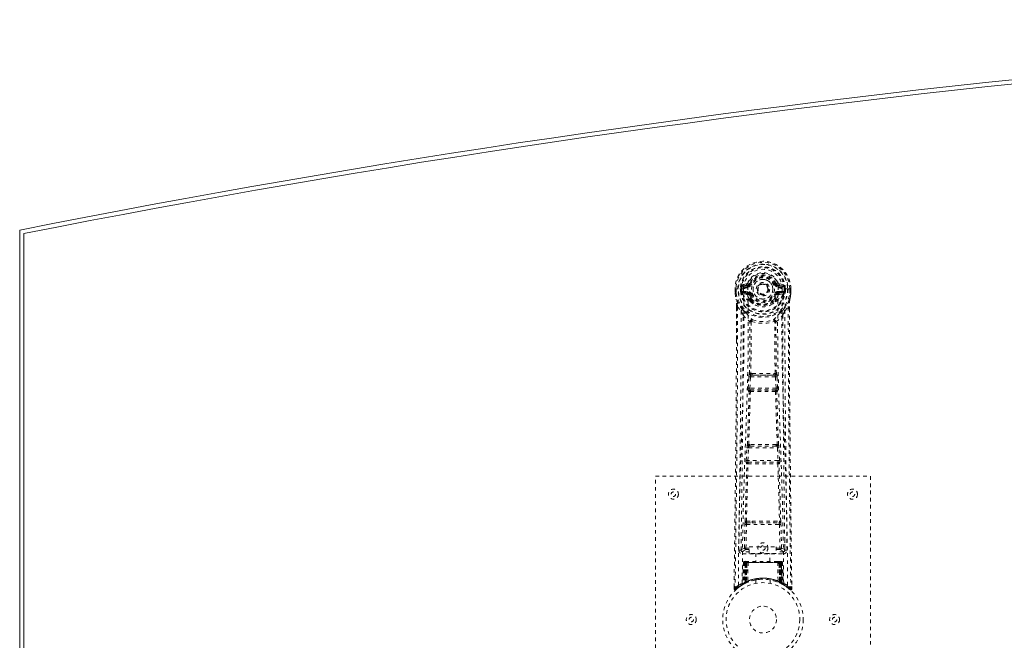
# Model space of a CAD drawing. Header units: inches. Extents: x 6 to 125, y 33 to 81.
# Tile 2 of 6: x 6 to 33, y 64 to 81. Entities that reach past the tile are written whole.
import ezdxf

# ---------------------------------------------------------------- set-up
doc = ezdxf.new("R2010")
doc.units = ezdxf.units.IN
doc.header["$MEASUREMENT"] = 0
doc.linetypes.add('SLD-Dashed', pattern=[0.075, 0.05, -0.025])
doc.linetypes.add('SLD-Solid', pattern=[0])

msp = doc.modelspace()

# ---------------------------------------------------------------- linework, layer by layer
at = {"color": 7, "linetype": 'SLD-Solid', "lineweight": 15}
for p, q in [((5.797, 39.262), (5.797, 75.012)), ((5.915, 74.915), (5.915, 39.359)), ((5.915, 39.359), (5.915, 74.915))]:
    msp.add_line(p, q, dxfattribs=at)
at = {"color": 7, "linetype": 'SLD-Dashed', "lineweight": 0}
for p, q in [((26.091, 73.512), (25.972, 73.488)), ((26.002, 73.452), (26.119, 73.473)), ((26.002, 73.452), (26.002, 73.422)), ((26.119, 73.452), (26.002, 73.452)), ((26.119, 73.422), (26.002, 73.422)), ((26.119, 73.473), (26.119, 73.452)), ((26.119, 73.422), (26.119, 73.452)), ((26.178, 73.516), (26.124, 73.539)), ((26.124, 73.406), (26.124, 73.408)), ((26.178, 73.516), (26.201, 73.507)), ((26.894, 73.507), (26.916, 73.516)), ((26.916, 73.516), (26.92, 73.509)), ((26.971, 73.408), (26.971, 73.406)), ((26.976, 73.473), (27.093, 73.452)), ((26.976, 73.473), (26.976, 73.452)), ((27.093, 73.452), (26.976, 73.452)), ((26.976, 73.422), (26.976, 73.452)), ((27.093, 73.422), (26.976, 73.422)), ((27.123, 73.488), (27.004, 73.512)), ((27.093, 73.422), (27.093, 73.452)), ((25.768, 73.371), (25.768, 73.254)), ((25.772, 73.371), (25.768, 73.371)), ((25.768, 73.254), (25.768, 73.25)), ((25.769, 73.372), (25.769, 73.254)), ((25.825, 73.37), (25.772, 73.371)), ((25.797, 73.369), (25.797, 73.254)), ((25.848, 73.37), (25.825, 73.37)), ((26.006, 73.37), (25.848, 73.37)), ((25.919, 73.297), (25.919, 73.368)), ((25.919, 73.297), (25.948, 73.299)), ((25.919, 73.297), (25.919, 73.297)), ((25.949, 73.368), (25.948, 73.299)), ((25.954, 73.368), (25.949, 73.368)), ((25.949, 73.298), (25.954, 73.279)), ((25.954, 73.289), (25.954, 73.368)), ((25.954, 73.279), (25.954, 73.289)), ((25.96, 73.253), (25.964, 73.248)), ((25.964, 73.248), (25.964, 73.248)), ((25.964, 73.248), (25.964, 73.248)), ((25.975, 73.237), (25.964, 73.248)), ((25.975, 73.237), (26.089, 73.216)), ((25.989, 73.3), (25.989, 73.27)), ((25.989, 73.3), (26.119, 73.3)), ((26.119, 73.245), (25.989, 73.27)), ((25.989, 73.27), (26.119, 73.27)), ((26.119, 73.3), (26.119, 73.27)), ((26.119, 73.245), (26.119, 73.27)), ((26.201, 73.216), (26.174, 73.204)), ((26.704, 73.361), (26.703, 73.345)), ((26.704, 73.369), (26.704, 73.361)), ((26.921, 73.204), (26.894, 73.216)), ((26.976, 73.3), (26.976, 73.27)), ((26.976, 73.3), (27.106, 73.3)), ((27.106, 73.27), (26.976, 73.245)), ((26.976, 73.245), (26.976, 73.27)), ((26.976, 73.27), (27.106, 73.27)), ((27.005, 73.216), (27.12, 73.237)), ((27.247, 73.37), (27.089, 73.37)), ((27.106, 73.27), (27.106, 73.3)), ((27.131, 73.248), (27.12, 73.237)), ((27.12, 73.237), (27.12, 73.237)), ((27.12, 73.237), (27.12, 73.237)), ((27.131, 73.248), (27.134, 73.253)), ((27.141, 73.368), (27.146, 73.368)), ((27.141, 73.289), (27.141, 73.368)), ((27.146, 73.298), (27.141, 73.279)), ((27.141, 73.279), (27.141, 73.289)), ((27.146, 73.299), (27.146, 73.368)), ((27.146, 73.299), (27.176, 73.297)), ((27.176, 73.368), (27.176, 73.297)), ((27.176, 73.368), (27.176, 73.368)), ((27.176, 73.297), (27.176, 73.297)), ((27.27, 73.37), (27.247, 73.37)), ((27.323, 73.371), (27.27, 73.37)), ((27.297, 73.254), (27.297, 73.369)), ((27.327, 73.371), (27.323, 73.371)), ((27.326, 73.254), (27.326, 73.372)), ((27.327, 73.371), (27.327, 73.254)), ((27.327, 73.25), (27.327, 73.254)), ((25.81, 72.87), (25.807, 71.946)), ((25.811, 71.945), (25.811, 72.869)), ((25.84, 72.868), (25.936, 72.753)), ((26.179, 73.055), (26.179, 73.073)), ((26.198, 73.009), (26.187, 73.026)), ((26.202, 73.079), (26.203, 73.061)), ((26.892, 73.061), (26.892, 73.079)), ((26.908, 73.026), (26.896, 73.009)), ((26.916, 73.055), (26.916, 73.073)), ((27.159, 72.753), (27.255, 72.868)), ((27.283, 72.816), (27.283, 72.869)), ((27.285, 72.87), (27.285, 72.816)), ((26.22, 72.451), (26.22, 72.45)), ((26.875, 72.45), (26.875, 72.451)), ((26.248, 71.011), (26.208, 71.01)), ((26.217, 70.957), (26.256, 70.957)), ((26.839, 70.957), (26.256, 70.957)), ((26.839, 70.957), (26.878, 70.957)), ((26.887, 71.01), (26.847, 71.011)), ((26.137, 70.597), (26.154, 70.915)), ((26.182, 70.595), (26.198, 70.912)), ((26.198, 70.912), (26.897, 70.912)), ((26.897, 70.912), (26.913, 70.595)), ((26.958, 70.597), (26.941, 70.915)), ((26.161, 70.503), (26.146, 70.507)), ((26.913, 70.595), (26.182, 70.595)), ((26.205, 70.545), (26.191, 70.55)), ((26.191, 70.55), (26.904, 70.55)), ((26.904, 70.55), (26.89, 70.545)), ((26.934, 70.503), (26.948, 70.507)), ((26.181, 69.026), (26.149, 69.026)), ((26.946, 69.026), (26.913, 69.026)), ((26.082, 68.579), (26.099, 68.932)), ((26.127, 68.577), (26.144, 68.93)), ((26.144, 68.93), (26.951, 68.93)), ((26.191, 68.975), (26.159, 68.975)), ((26.904, 68.975), (26.191, 68.975)), ((26.904, 68.975), (26.936, 68.975)), ((26.951, 68.93), (26.968, 68.577)), ((27.013, 68.579), (26.995, 68.932)), ((26.089, 68.49), (26.097, 68.486)), ((26.968, 68.577), (26.127, 68.577)), ((26.141, 68.529), (26.133, 68.532)), ((26.133, 68.532), (26.962, 68.532)), ((26.962, 68.532), (26.954, 68.529)), ((26.998, 68.486), (27.006, 68.49)), ((23.547, 68.137), (29.547, 68.137)), ((23.547, 60.137), (23.547, 68.137)), ((29.547, 68.137), (29.547, 60.137)), ((26.029, 66.134), (26.044, 66.796)), ((26.086, 66.88), (26.243, 66.886)), ((26.097, 66.835), (26.25, 66.838)), ((26.25, 66.838), (26.845, 66.838)), ((26.845, 66.838), (26.998, 66.835)), ((26.852, 66.886), (27.009, 66.88)), ((27.066, 66.134), (27.051, 66.796)), ((26.073, 66.134), (26.089, 66.795)), ((26.089, 66.795), (27.006, 66.795)), ((27.006, 66.795), (27.021, 66.134)), ((25.938, 66.367), (25.935, 66.08)), ((27.16, 66.08), (27.156, 66.367)), ((25.935, 66.077), (25.936, 66.069)), ((25.98, 66.032), (25.98, 65.971)), ((26.167, 66.032), (25.98, 66.032)), ((25.98, 65.971), (27.115, 65.971)), ((26.073, 66.089), (26.073, 66.134)), ((26.073, 66.134), (26.167, 66.134)), ((26.073, 66.089), (26.167, 66.089)), ((26.167, 66.165), (26.917, 66.165)), ((26.167, 65.985), (26.167, 66.165)), ((26.917, 65.985), (26.167, 65.985)), ((26.352, 65.985), (26.352, 65.762)), ((26.742, 65.762), (26.742, 65.985)), ((26.917, 66.165), (26.917, 65.985)), ((26.917, 66.134), (27.021, 66.134)), ((26.917, 66.089), (27.021, 66.089)), ((27.115, 66.032), (26.917, 66.032)), ((27.021, 66.089), (27.021, 66.134)), ((27.115, 65.971), (27.115, 66.032)), ((27.159, 66.069), (27.16, 66.077)), ((26.002, 65.733), (25.98, 65.128)), ((26.015, 65.733), (25.994, 65.136)), ((26.015, 65.733), (26.002, 65.733)), ((26.036, 65.737), (26.013, 65.143)), ((26.033, 65.733), (26.013, 65.147)), ((26.1, 65.733), (26.033, 65.733)), ((26.041, 65.733), (26.04, 65.176)), ((26.048, 65.762), (26.041, 65.762)), ((26.048, 65.733), (26.041, 65.733)), ((26.055, 65.762), (26.045, 65.762)), ((26.048, 65.733), (27.047, 65.733)), ((26.048, 65.18), (26.048, 65.733)), ((26.054, 65.183), (26.054, 65.733)), ((26.054, 65.733), (26.061, 65.733)), ((26.061, 65.762), (26.055, 65.762)), ((26.061, 65.733), (26.061, 65.186)), ((27.034, 65.733), (26.061, 65.733)), ((26.117, 65.762), (26.063, 65.762)), ((26.072, 65.733), (26.072, 65.191)), ((26.079, 65.733), (26.072, 65.733)), ((26.079, 65.762), (26.073, 65.762)), ((26.079, 65.762), (26.117, 65.762)), ((26.079, 65.733), (27.016, 65.733)), ((26.079, 65.194), (26.079, 65.733)), ((26.081, 65.182), (26.1, 65.733)), ((26.101, 65.733), (26.082, 65.182)), ((26.1, 65.733), (26.101, 65.733)), ((26.131, 65.733), (26.127, 65.212)), ((26.139, 65.762), (26.131, 65.762)), ((26.963, 65.733), (26.131, 65.733)), ((26.956, 65.762), (26.139, 65.762)), ((26.964, 65.762), (26.956, 65.762)), ((26.963, 65.733), (26.968, 65.212)), ((27.032, 65.762), (26.978, 65.762)), ((26.978, 65.762), (27.016, 65.762)), ((27.013, 65.182), (26.994, 65.733)), ((26.994, 65.733), (26.994, 65.733)), ((26.994, 65.733), (27.014, 65.182)), ((27.062, 65.733), (26.994, 65.733)), ((27.022, 65.762), (27.016, 65.762)), ((27.022, 65.733), (27.016, 65.733)), ((27.016, 65.733), (27.016, 65.194)), ((27.023, 65.191), (27.022, 65.733)), ((27.04, 65.762), (27.034, 65.762)), ((27.034, 65.186), (27.034, 65.733)), ((27.034, 65.733), (27.041, 65.733)), ((27.05, 65.762), (27.04, 65.762)), ((27.041, 65.733), (27.041, 65.183)), ((27.054, 65.762), (27.046, 65.762)), ((27.054, 65.733), (27.047, 65.733)), ((27.047, 65.733), (27.047, 65.18)), ((27.055, 65.176), (27.054, 65.733)), ((27.082, 65.143), (27.059, 65.737)), ((27.062, 65.733), (27.082, 65.147)), ((27.08, 65.733), (27.101, 65.136)), ((27.093, 65.733), (27.08, 65.733)), ((27.093, 65.733), (27.114, 65.128)), ((25.997, 65.121), (26.064, 65.156)), ((26.013, 65.147), (26.081, 65.182)), ((26.04, 65.176), (26.048, 65.18)), ((26.053, 65.15), (26.04, 65.176)), ((26.053, 65.15), (26.044, 65.146)), ((26.048, 65.18), (26.06, 65.154)), ((26.06, 65.154), (26.053, 65.15)), ((26.061, 65.186), (26.054, 65.183)), ((26.066, 65.157), (26.054, 65.183)), ((26.058, 65.153), (26.066, 65.157)), ((26.064, 65.156), (26.065, 65.156)), ((26.065, 65.156), (26.072, 65.16)), ((26.072, 65.191), (26.079, 65.194)), ((26.084, 65.165), (26.072, 65.191)), ((26.09, 65.168), (26.079, 65.194)), ((26.082, 65.182), (26.081, 65.182)), ((26.09, 65.168), (26.084, 65.165)), ((26.347, 65.245), (26.347, 65.148)), ((26.747, 65.148), (26.747, 65.245)), ((27.016, 65.194), (27.004, 65.168)), ((27.011, 65.165), (27.004, 65.168)), ((27.014, 65.182), (27.013, 65.182)), ((27.014, 65.182), (27.082, 65.147)), ((27.016, 65.194), (27.023, 65.191)), ((27.034, 65.186), (27.022, 65.16)), ((27.041, 65.183), (27.029, 65.157)), ((27.03, 65.156), (27.031, 65.156)), ((27.031, 65.156), (27.045, 65.148)), ((27.041, 65.183), (27.034, 65.186)), ((27.047, 65.18), (27.035, 65.154)), ((27.042, 65.15), (27.035, 65.154)), ((27.055, 65.176), (27.042, 65.15)), ((27.068, 65.137), (27.042, 65.15)), ((27.047, 65.18), (27.055, 65.176)), ((25.742, 65.063), (25.741, 64.996)), ((25.742, 65.063), (25.741, 64.996)), ((25.741, 64.996), (25.771, 64.995)), ((25.743, 65.059), (25.742, 64.996)), ((25.79, 64.975), (25.832, 65.008)), ((25.966, 65.103), (25.979, 65.111)), ((25.98, 65.128), (25.994, 65.136)), ((27.05, 65.146), (27.097, 65.121)), ((27.101, 65.136), (27.114, 65.128)), ((27.11, 65.116), (27.123, 65.108)), ((27.116, 65.111), (27.129, 65.103)), ((27.263, 65.009), (27.305, 64.974)), ((27.324, 64.995), (27.304, 64.973)), ((27.354, 64.996), (27.353, 65.063))]:
    msp.add_line(p, q, dxfattribs=at)
at = {"color": 7, "linetype": 'SLD-Dashed', "lineweight": 0, "flags": 128}
for points in [[(26.124, 73.408), (26.13, 73.484), (26.153, 73.559), (26.192, 73.627), (26.246, 73.687), (26.311, 73.736), (26.385, 73.772), (26.465, 73.794), (26.547, 73.801), (26.63, 73.794), (26.71, 73.772), (26.784, 73.736), (26.849, 73.687), (26.903, 73.627), (26.942, 73.559), (26.965, 73.484), (26.971, 73.408)], [(26.002, 73.422), (25.979, 73.427), (25.959, 73.44)], [(25.969, 65.145), (25.977, 66.19), (25.999, 67.233), (26.03, 68.272), (26.068, 69.308), (26.104, 70.339), (26.13, 71.366), (26.138, 72.388), (26.124, 73.405)], [(26.119, 73.473), (26.156, 73.487), (26.169, 73.5)], [(26.169, 73.5), (26.174, 73.508), (26.178, 73.516)], [(26.228, 73.495), (26.223, 73.497), (26.218, 73.499), (26.213, 73.501), (26.209, 73.503), (26.206, 73.505), (26.203, 73.506), (26.201, 73.506), (26.201, 73.507)], [(26.866, 73.495), (26.872, 73.497), (26.877, 73.499), (26.881, 73.501), (26.886, 73.503), (26.889, 73.505), (26.892, 73.506), (26.893, 73.506), (26.894, 73.507)], [(27.126, 65.145), (27.117, 66.19), (27.096, 67.233), (27.064, 68.273), (27.027, 69.308), (26.991, 70.339), (26.964, 71.366), (26.956, 72.388), (26.971, 73.405)], [(27.136, 73.44), (27.116, 73.427), (27.093, 73.422)], [(25.768, 73.371), (25.767, 73.371), (25.769, 73.37), (25.771, 73.37), (25.775, 73.37), (25.779, 73.37), (25.785, 73.369), (25.791, 73.369), (25.797, 73.369)], [(25.797, 73.254), (25.791, 73.254), (25.785, 73.254), (25.779, 73.254), (25.775, 73.254), (25.771, 73.254), (25.769, 73.254), (25.767, 73.254), (25.768, 73.254)], [(25.768, 73.25), (25.769, 73.25), (25.771, 73.251), (25.774, 73.251), (25.777, 73.252), (25.782, 73.252), (25.787, 73.253), (25.792, 73.254), (25.797, 73.254)], [(25.768, 73.254), (25.781, 73.157), (25.797, 73.081)], [(25.768, 73.25), (25.78, 73.16), (25.798, 73.07)], [(25.86, 65.089), (25.867, 66.136), (25.886, 67.181), (25.916, 68.223), (25.951, 69.262), (25.985, 70.296), (26.01, 71.325), (26.019, 72.35), (26.006, 73.37)], [(25.949, 73.298), (25.949, 73.298), (25.948, 73.299)], [(25.954, 73.289), (25.97, 73.297), (25.989, 73.3)], [(26.117, 73.193), (26.103, 73.211), (26.089, 73.216)], [(26.179, 73.073), (26.146, 73.126), (26.117, 73.193)], [(26.174, 73.204), (26.201, 73.141), (26.231, 73.092)], [(26.228, 73.227), (26.223, 73.225), (26.218, 73.223), (26.213, 73.221), (26.209, 73.219), (26.206, 73.218), (26.203, 73.217), (26.201, 73.216), (26.201, 73.216)], [(26.864, 73.092), (26.894, 73.141), (26.921, 73.204)], [(26.866, 73.227), (26.872, 73.225), (26.877, 73.223), (26.881, 73.221), (26.886, 73.219), (26.889, 73.218), (26.892, 73.217), (26.893, 73.216), (26.894, 73.216)], [(26.916, 73.073), (26.948, 73.126), (26.978, 73.193)], [(26.978, 73.193), (26.992, 73.211), (27.005, 73.216)], [(27.235, 65.089), (27.228, 66.136), (27.208, 67.181), (27.179, 68.223), (27.144, 69.262), (27.11, 70.296), (27.084, 71.325), (27.076, 72.35), (27.088, 73.37)], [(27.106, 73.3), (27.124, 73.297), (27.141, 73.289)], [(27.146, 73.368), (27.15, 73.368), (27.156, 73.368), (27.165, 73.368), (27.176, 73.368)], [(27.146, 73.299), (27.146, 73.298), (27.146, 73.298)], [(27.296, 73.07), (27.313, 73.15), (27.327, 73.25)], [(27.297, 73.369), (27.304, 73.369), (27.31, 73.369), (27.315, 73.369), (27.32, 73.37), (27.324, 73.37), (27.326, 73.37), (27.327, 73.371), (27.327, 73.371)], [(27.327, 73.254), (27.327, 73.254), (27.326, 73.254), (27.324, 73.254), (27.32, 73.254), (27.315, 73.254), (27.31, 73.254), (27.304, 73.254), (27.297, 73.254)], [(27.327, 73.25), (27.326, 73.25), (27.324, 73.251), (27.321, 73.251), (27.317, 73.252), (27.313, 73.252), (27.308, 73.253), (27.303, 73.254), (27.297, 73.254)], [(27.327, 73.254), (27.314, 73.157), (27.298, 73.081)], [(25.84, 72.868), (25.838, 71.403), (25.829, 69.931), (25.815, 68.483), (25.812, 68.262), (25.809, 68.033), (25.807, 67.829), (25.805, 67.63), (25.802, 67.415), (25.8, 67.265), (25.798, 67.108), (25.796, 66.952), (25.794, 66.834), (25.793, 66.694), (25.791, 66.532), (25.786, 66.2), (25.784, 65.995), (25.78, 65.741), (25.777, 65.479), (25.774, 65.231), (25.771, 64.995)], [(25.797, 73.081), (25.797, 73.075), (25.798, 73.07)], [(25.978, 72.792), (25.877, 72.916), (25.798, 73.07)], [(25.81, 72.87), (25.81, 72.87), (25.811, 72.869), (25.813, 72.869), (25.817, 72.869), (25.822, 72.868), (25.828, 72.868), (25.834, 72.868), (25.84, 72.868)], [(26.198, 73.009), (26.273, 72.951), (26.33, 72.921)], [(26.765, 72.921), (26.822, 72.951), (26.896, 73.009)], [(27.117, 72.792), (27.217, 72.916), (27.296, 73.07)], [(27.255, 72.868), (27.261, 72.868), (27.267, 72.868), (27.273, 72.868), (27.278, 72.869), (27.282, 72.869), (27.284, 72.869), (27.285, 72.87), (27.285, 72.87)], [(27.255, 72.868), (27.257, 71.404), (27.266, 69.931), (27.28, 68.483), (27.283, 68.236), (27.286, 67.978), (27.289, 67.763), (27.291, 67.534), (27.295, 67.284), (27.298, 67.012), (27.301, 66.794), (27.304, 66.532), (27.308, 66.208), (27.311, 65.997), (27.314, 65.739), (27.318, 65.477), (27.321, 65.229), (27.324, 64.995)], [(27.296, 73.07), (27.298, 73.075), (27.298, 73.081)], [(25.936, 72.753), (25.935, 72.233), (25.934, 71.7), (25.931, 71.154), (25.928, 70.639), (25.923, 70.11), (25.918, 69.558), (25.913, 69.068), (25.91, 68.811), (25.907, 68.538), (25.903, 68.25), (25.899, 67.946), (25.896, 67.67), (25.893, 67.429), (25.89, 67.238), (25.887, 67.024), (25.884, 66.782), (25.881, 66.557), (25.878, 66.365), (25.876, 66.205), (25.875, 66.077)], [(25.995, 72.64), (26.081, 72.539), (26.182, 72.451)], [(26.073, 72.704), (26.083, 72.695), (26.088, 72.689)], [(26.913, 72.451), (27.013, 72.539), (27.1, 72.64)], [(27.007, 72.689), (27.012, 72.695), (27.021, 72.704)], [(27.22, 66.077), (27.218, 66.213), (27.216, 66.385), (27.213, 66.594), (27.21, 66.84), (27.207, 67.089), (27.204, 67.308), (27.202, 67.462), (27.2, 67.599), (27.198, 67.721), (27.196, 67.876), (27.194, 68.039), (27.192, 68.196), (27.183, 69.009), (27.174, 69.827), (27.166, 70.8), (27.161, 71.789), (27.159, 72.753)], [(27.285, 72.816), (27.293, 70.246), (27.32, 67.622), (27.354, 64.996)], [(26.172, 71.004), (26.183, 71.725), (26.184, 72.443)], [(26.23, 72.462), (26.225, 72.47), (26.218, 72.477), (26.21, 72.48), (26.202, 72.48), (26.195, 72.476), (26.188, 72.47), (26.184, 72.461), (26.182, 72.451)], [(26.22, 72.45), (26.219, 71.731), (26.208, 71.01)], [(26.913, 72.451), (26.911, 72.461), (26.906, 72.47), (26.9, 72.476), (26.893, 72.48), (26.885, 72.48), (26.877, 72.477), (26.87, 72.47), (26.865, 72.462)], [(26.875, 72.451), (26.875, 72.453), (26.874, 72.454), (26.871, 72.457), (26.865, 72.462)], [(26.887, 71.01), (26.876, 71.731), (26.875, 72.45)], [(26.922, 71.004), (26.912, 71.725), (26.911, 72.443)], [(25.807, 71.946), (25.802, 70.246), (25.774, 67.622), (25.742, 65.063)], [(26.217, 70.957), (26.215, 70.956), (26.214, 70.955), (26.211, 70.952), (26.205, 70.942), (26.201, 70.929), (26.198, 70.912)], [(26.248, 71.011), (26.547, 71.012), (26.847, 71.011)], [(26.256, 70.957), (26.547, 70.959), (26.839, 70.957)], [(26.154, 70.915), (26.159, 70.914), (26.169, 70.914), (26.183, 70.913), (26.198, 70.912)], [(26.897, 70.912), (26.912, 70.913), (26.926, 70.914), (26.936, 70.914), (26.941, 70.915)], [(26.114, 69.022), (26.139, 69.763), (26.161, 70.503)], [(26.137, 70.597), (26.142, 70.597), (26.153, 70.596), (26.167, 70.596), (26.182, 70.595)], [(26.149, 69.026), (26.174, 69.768), (26.196, 70.509)], [(26.191, 70.55), (26.186, 70.554), (26.182, 70.564), (26.181, 70.57), (26.181, 70.578), (26.181, 70.586), (26.182, 70.595)], [(26.898, 70.509), (26.921, 69.768), (26.946, 69.026)], [(26.913, 70.595), (26.914, 70.586), (26.914, 70.578), (26.913, 70.57), (26.912, 70.564), (26.909, 70.554), (26.904, 70.55)], [(26.913, 70.595), (26.928, 70.596), (26.942, 70.596), (26.953, 70.597), (26.958, 70.597)], [(26.98, 69.022), (26.956, 69.763), (26.934, 70.503)], [(26.099, 68.932), (26.102, 68.964), (26.102, 68.967)], [(26.099, 68.932), (26.104, 68.932), (26.114, 68.931), (26.129, 68.931), (26.144, 68.93)], [(26.951, 68.93), (26.966, 68.931), (26.981, 68.931), (26.991, 68.932), (26.995, 68.932)], [(26.995, 68.932), (26.993, 68.964), (26.993, 68.966)], [(26.053, 66.878), (26.072, 67.683), (26.097, 68.486)], [(26.082, 68.579), (26.087, 68.579), (26.097, 68.579), (26.112, 68.578), (26.127, 68.577)], [(26.086, 66.88), (26.106, 67.686), (26.131, 68.49)], [(26.964, 68.49), (26.989, 67.686), (27.009, 66.88)], [(26.968, 68.577), (26.983, 68.578), (26.998, 68.579), (27.008, 68.579), (27.013, 68.579)], [(27.042, 66.878), (27.022, 67.683), (26.998, 68.486)], [(26.044, 66.796), (26.049, 66.796), (26.059, 66.795), (26.074, 66.795), (26.089, 66.795)], [(26.243, 66.886), (26.547, 66.886), (26.852, 66.886)], [(26.25, 66.838), (26.547, 66.838), (26.845, 66.838)], [(27.006, 66.795), (27.021, 66.795), (27.036, 66.795), (27.046, 66.796), (27.051, 66.796)], [(26.029, 66.134), (25.959, 66.106), (25.935, 66.077)], [(25.98, 66.032), (26.004, 66.06), (26.073, 66.089)], [(26.029, 66.134), (26.033, 66.134), (26.043, 66.134), (26.057, 66.134), (26.073, 66.134)], [(27.021, 66.134), (27.037, 66.134), (27.051, 66.134), (27.061, 66.134), (27.066, 66.134)], [(27.021, 66.089), (27.091, 66.06), (27.115, 66.032)], [(27.16, 66.077), (27.136, 66.106), (27.066, 66.134)], [(26.002, 65.733), (26.004, 65.733), (26.013, 65.733), (26.025, 65.733), (26.041, 65.733)], [(26.054, 65.733), (26.039, 65.733), (26.027, 65.733), (26.018, 65.733), (26.015, 65.733)], [(26.033, 65.733), (26.033, 65.733), (26.035, 65.733), (26.039, 65.733), (26.044, 65.733), (26.05, 65.733), (26.057, 65.733), (26.064, 65.733), (26.072, 65.733)], [(26.131, 65.733), (26.12, 65.733), (26.111, 65.733), (26.104, 65.733), (26.101, 65.733)], [(26.994, 65.733), (26.99, 65.733), (26.984, 65.733), (26.975, 65.733), (26.963, 65.733)], [(27.022, 65.733), (27.03, 65.733), (27.038, 65.733), (27.045, 65.733), (27.051, 65.733), (27.056, 65.733), (27.059, 65.733), (27.061, 65.733), (27.062, 65.733)], [(27.032, 65.762), (27.032, 65.762), (27.03, 65.762)], [(27.08, 65.733), (27.076, 65.733), (27.068, 65.733), (27.055, 65.733), (27.041, 65.733)], [(27.054, 65.733), (27.069, 65.733), (27.082, 65.733), (27.09, 65.733), (27.093, 65.733)], [(27.062, 65.733), (27.061, 65.74), (27.06, 65.742)], [(26.073, 65.16), (26.072, 65.162), (26.069, 65.167), (26.065, 65.176), (26.061, 65.186)], [(26.35, 65.245), (26.349, 65.244), (26.366, 65.248), (26.404, 65.253), (26.459, 65.259), (26.523, 65.262), (26.547, 65.262)], [(27.011, 65.165), (27.011, 65.166), (27.012, 65.167), (27.013, 65.169), (27.014, 65.173), (27.016, 65.177), (27.018, 65.181), (27.02, 65.186), (27.023, 65.191)], [(27.084, 65.139), (27.082, 65.145), (27.082, 65.147)], [(25.744, 64.996), (25.746, 64.988), (25.749, 64.981), (25.754, 64.974), (25.76, 64.969), (25.768, 64.966), (25.775, 64.966), (25.782, 64.968), (25.789, 64.972)], [(25.791, 64.973), (25.824, 65.002), (25.832, 65.008)], [(25.908, 65.065), (25.957, 65.097), (26.001, 65.123)], [(27.098, 65.12), (27.138, 65.097), (27.187, 65.065)], [(27.121, 65.11), (27.114, 65.122), (27.11, 65.135)], [(27.306, 64.976), (27.313, 64.972), (27.321, 64.97), (27.329, 64.969), (27.337, 64.97), (27.344, 64.974), (27.349, 64.979), (27.352, 64.986), (27.354, 64.993)], [(27.354, 64.996), (27.353, 64.996), (27.352, 64.996), (27.345, 64.996), (27.335, 64.996), (27.33, 64.996), (27.324, 64.995)]]:
    msp.add_lwpolyline(points, dxfattribs=at)
at = {"color": 7, "linetype": 'SLD-Dashed', "lineweight": 0}
for centre, radius in [((26.547, 73.361), 0.7), ((26.547, 73.361), 0.69), ((26.547, 73.361), 0.623), ((26.547, 73.361), 0.32), ((26.547, 73.361), 0.275), ((26.547, 73.361), 0.188), ((26.547, 73.361), 0.157), ((26.547, 73.361), 0.142), ((26.547, 73.361), 0.139), ((26.547, 73.361), 0.138), ((24.047, 67.637), 0.14), ((24.047, 67.637), 0.0625), ((29.047, 67.637), 0.141), ((29.047, 67.637), 0.0625), ((26.547, 66.137), 0.141), ((26.547, 66.137), 0.0625), ((26.547, 64.137), 1.125), ((26.547, 64.137), 1.03), ((26.547, 64.137), 0.376), ((24.547, 64.137), 0.14), ((24.547, 64.137), 0.0625), ((28.547, 64.137), 0.14), ((28.547, 64.137), 0.0625)]:
    msp.add_circle(centre, radius, dxfattribs=at)
at = {"color": 7, "linetype": 'SLD-Solid', "lineweight": 15}
for radius, start, end in [(306.773, 78.76873, 101.23127), (306.654, 78.78685, 101.21315), (306.654, 78.78685, 101.21315)]:
    msp.add_arc((65.547, -225.885), radius, start, end, dxfattribs=at)
at = {"color": 7, "linetype": 'SLD-Dashed', "lineweight": 0}
for centre, radius, start, end in [((26.547, 73.361), 0.78, 0, 179.3038), ((26.547, 73.361), 0.78, 0.7166, 179.2834), ((26.547, 73.361), 0.75, 0.5684, 179.4316), ((26.547, 73.361), 0.629, 0.6529, 179.3471), ((26.547, 73.361), 0.599, 0.6527, 179.3473), ((26.547, 73.376), 0.541, 359.3501, 180.6499), ((26.547, 73.361), 0.459, 22.774, 157.226), ((26.547, 73.361), 0.4, 22.774, 157.226), ((26.547, 73.361), 0.376, 22.774, 157.226), ((26.547, 73.361), 0.346, 22.7739, 157.2261), ((26.547, 73.361), 0.593, 172.3909, 179.3289), ((26.163, 73.412), 0.206, 158.3454, 172.3434), ((26.001, 73.482), 0.0299, 167.8961, 271.9498), ((26.125, 73.184), 0.221, 90.3104, 122.5187), ((26.119, 73.503), 0.0301, 162.3446, 268.5794), ((26.082, 73.556), 0.0454, 281.2543, 337.5727), ((26.119, 73.541), 0.089, 270, 337.226), ((26.119, 73.541), 0.119, 270.0002, 337.2254), ((26.547, 73.361), 0.275, 82.5714, 262.5718), ((26.547, 73.361), 0.275, 262.5715, 82.5717), ((26.976, 73.541), 0.119, 202.777, 269.9975), ((26.976, 73.541), 0.089, 202.774, 270), ((27.517, 72.161), 1.482, 111.6263, 113.9202), ((26.982, 73.544), 0.0715, 209.6286, 265.2064), ((27.013, 73.556), 0.0455, 202.5006, 258.6804), ((26.965, 73.173), 0.233, 58.0383, 88.5926), ((26.975, 73.503), 0.0301, 271.4228, 17.6441), ((27.094, 73.482), 0.0299, 268.0423, 12.1118), ((26.931, 73.412), 0.206, 7.663, 21.6586), ((26.547, 73.361), 0.593, 0.6711, 7.6091), ((25.797, 73.254), 0.03, 180.0028, 185.051), ((26.547, 73.361), 0.787, 188.0937, 351.9063), ((26.547, 73.361), 0.758, 188.0936, 351.9064), ((25.946, 74.417), 1.049, 268.5371, 270.1564), ((26.547, 73.361), 0.632, 185.8274, 354.1726), ((26.547, 73.361), 0.602, 186.0327, 353.9673), ((26.04, 73.286), 0.0865, 184.5766, 202.6686), ((25.988, 73.24), 0.0306, 89.0705, 154.5717), ((26.417, 73.457), 0.499, 204.8901, 243.993), ((26.355, 73.459), 0.441, 210.2271, 246.4266), ((26.119, 73.215), 0.0299, 91.1018, 178.7699), ((26.147, 73.188), 0.031, 31.5722, 169.8996), ((26.119, 73.181), 0.119, 22.7746, 89.9998), ((26.119, 73.181), 0.089, 22.774, 90), ((26.113, 73.181), 0.0649, 21.3197, 85.0785), ((26.547, 73.361), 0.376, 202.774, 337.226), ((26.547, 73.361), 0.346, 202.7739, 337.2261), ((26.547, 73.361), 0.157, 245.2931, 290.0155), ((26.976, 73.181), 0.119, 90.0025, 157.223), ((26.976, 73.181), 0.089, 90, 157.226), ((26.683, 73.452), 0.492, 295.7066, 335.4819), ((26.739, 73.459), 0.441, 293.5918, 329.7455), ((26.982, 73.181), 0.0649, 94.9226, 158.6838), ((26.948, 73.188), 0.031, 10.174, 148.3525), ((26.976, 73.215), 0.0299, 1.172, 88.9564), ((27.107, 73.24), 0.0306, 25.4194, 90.9385), ((27.026, 73.293), 0.116, 339.6233, 353.1122), ((24.623, 72.899), 1.188, 358.5748, 8.7871), ((22.328, 72.253), 3.565, 9.9414, 13.2536), ((26.209, 73.07), 0.0305, 44.5485, 174.2833), ((26.201, 73.033), 0.0459, 88.3121, 118.8597), ((26.201, 73.015), 0.046, 88.2965, 118.8), ((26.224, 73.051), 0.0448, 175.0775, 213.9447), ((26.238, 73.005), 0.0396, 127.1348, 174.8041), ((26.229, 73.057), 0.0347, 87.2602, 140.6057), ((26.547, 73.373), 0.453, 220.4512, 319.5488), ((26.236, 73.062), 0.033, 181.8516, 228.4079), ((26.547, 73.401), 0.494, 227.4886, 312.5114), ((26.547, 73.354), 0.411, 219.7061, 320.2939), ((26.547, 73.341), 0.473, 242.6135, 297.3865), ((26.886, 73.07), 0.0305, 5.7142, 135.4508), ((26.865, 73.057), 0.0347, 39.3919, 92.7352), ((26.859, 73.062), 0.033, 311.6122, 358.1097), ((26.857, 73.005), 0.0396, 5.176, 52.8724), ((26.894, 73.033), 0.0459, 61.1247, 91.7035), ((26.893, 73.015), 0.0459, 61.1839, 91.7144), ((26.871, 73.051), 0.0448, 326.2138, 4.9474), ((30.771, 72.252), 3.57, 166.7488, 170.0561), ((28.471, 72.9), 1.187, 171.212, 181.4287), ((-473.506, 73.958), 499.503, 359.09601, 359.8488), ((26.269, 72.435), 0.461, 129.1711, 136.3353), ((21.209, 70.204), 5.371, 26.9711, 28.3328), ((27.53, 74.372), 2.215, 225.5089, 228.865), ((26.056, 72.637), 0.0608, 57.9997, 177.4324), ((26.82, 73.201), 0.893, 214.9912, 231.1459), ((26.275, 73.201), 0.893, 308.8512, 325.0117), ((27.039, 72.637), 0.0608, 2.5703, 122.0035), ((25.567, 74.37), 2.212, 311.1314, 314.4919), ((31.819, 70.239), 5.295, 151.6593, 153.0404), ((526.737, 73.959), 499.639, 180.15126, 180.90385), ((26.826, 72.435), 0.46, 43.6593, 50.8308), ((26.242, 72.447), 0.0608, 73.7734, 175.9542), ((26.171, 72.444), 0.0133, 356.7902, 34.0035), ((26.217, 72.38), 0.0708, 87.2805, 117.2844), ((26.233, 72.449), 0.0128, 102.3258, 173.3863), ((26.302, 72.445), 0.0738, 124.9702, 166.7638), ((26.547, 73.374), 0.966, 250.819, 289.1816), ((26.547, 73.299), 0.844, 250.0603, 289.9397), ((26.852, 72.447), 0.0608, 4.0446, 106.2245), ((26.793, 72.445), 0.0738, 13.2416, 55.0159), ((26.878, 72.38), 0.0709, 62.7181, 92.7135), ((26.924, 72.444), 0.0134, 146.0978, 183.2826), ((26.334, 70.923), 0.181, 153.5349, 182.7806), ((26.202, 70.937), 0.0735, 85.5158, 114.1458), ((26.218, 71.003), 0.0457, 178.2762, 268.1428), ((26.311, 70.999), 0.104, 173.8699, 204.0228), ((26.348, 70.997), 0.101, 172.2477, 203.4583), ((26.747, 70.997), 0.101, 336.5224, 7.7618), ((26.784, 70.999), 0.103, 335.951, 6.1564), ((26.877, 71.003), 0.0457, 271.8549, 1.726), ((26.839, 70.914), 0.0575, 357.8344, 47.5767), ((26.892, 70.937), 0.073, 65.7424, 94.6011), ((26.76, 70.923), 0.181, 357.2266, 26.4604), ((26.298, 70.568), 0.163, 169.7865, 201.8691), ((26.191, 70.505), 0.0451, 90.8633, 176.7685), ((26.206, 70.5), 0.0451, 90.8961, 176.6076), ((26.19, 70.434), 0.0749, 85.0979, 112.9453), ((26.253, 70.515), 0.0574, 147.5129, 185.9257), ((26.547, 107.882), 37.375, 269.4617, 270.5381), ((26.547, 103.134), 32.591, 269.398, 270.602), ((26.889, 70.5), 0.0451, 3.3944, 89.1019), ((26.841, 70.514), 0.0578, 354.2249, 32.3503), ((26.905, 70.434), 0.075, 67.072, 94.8919), ((26.903, 70.505), 0.0451, 3.2217, 89.1405), ((26.797, 70.568), 0.163, 338.1197, 10.2248), ((26.238, 68.965), 0.136, 155.3347, 179.2499), ((26.142, 68.942), 0.0843, 84.8746, 108.7951), ((26.159, 69.02), 0.0448, 177.9462, 222.8937), ((26.235, 69.016), 0.087, 173.4687, 208.3359), ((26.547, 36.243), 32.786, 89.3606, 90.6394), ((26.262, 69.014), 0.0814, 171.2518, 208.6899), ((26.833, 69.014), 0.0814, 331.3166, 8.7422), ((26.86, 69.016), 0.0867, 331.6221, 6.5843), ((26.935, 69.02), 0.0456, 271.2587, 1.822), ((26.953, 68.942), 0.0837, 71.1245, 95.2079), ((26.857, 68.965), 0.136, 0.7155, 24.71), ((26.159, 69.017), 0.0425, 220.4608, 270.4058), ((26.212, 68.932), 0.068, 141.1036, 181.6347), ((26.547, 35.612), 33.365, 89.3872, 90.6128), ((26.883, 68.932), 0.0679, 358.3519, 38.9088), ((26.289, 68.549), 0.209, 171.5794, 196.5005), ((26.134, 68.487), 0.0451, 90.5951, 177.0808), ((26.142, 68.484), 0.0451, 90.6261, 177.0076), ((26.123, 68.399), 0.0908, 85.1445, 107.0275), ((26.181, 68.562), 0.0564, 164.2822, 211.7451), ((26.185, 68.497), 0.0546, 143.529, 186.9884), ((26.547, 105.13), 36.643, 269.3488, 270.6511), ((26.547, 101.341), 32.814, 269.2909, 270.7091), ((26.953, 68.484), 0.0451, 2.9875, 89.3787), ((26.909, 68.496), 0.055, 353.1643, 36.3311), ((26.914, 68.562), 0.0563, 328.2304, 15.7423), ((26.961, 68.487), 0.0451, 2.9158, 89.4084), ((26.971, 68.399), 0.091, 73.0017, 94.8385), ((26.806, 68.549), 0.209, 343.5018, 8.4183), ((26.446, 66.795), 0.402, 168.1518, 179.9204), ((26.078, 66.741), 0.139, 86.8578, 100.619), ((26.098, 66.881), 0.0456, 184.1701, 268.2454), ((26.197, 66.883), 0.111, 181.7793, 205.6609), ((26.194, 66.795), 0.105, 157.5279, 180.3652), ((26.331, 66.874), 0.0888, 172.3542, 204.4119), ((26.764, 66.874), 0.0888, 335.6045, 7.6402), ((26.899, 66.883), 0.109, 334.2098, 358.35), ((26.996, 66.881), 0.0456, 271.7529, 355.8255), ((26.901, 66.795), 0.105, 359.6273, 22.4669), ((27.016, 66.739), 0.141, 79.4683, 93.0559), ((26.649, 66.795), 0.401, 0.0768, 11.8346), ((25.91, 67.673), 1.596, 268.7145, 270.8687), ((25.98, 66.076), 0.105, 179.2621, 269.995), ((25.978, 66.074), 0.0423, 186.568, 271.9622), ((26.074, 66.134), 0.0451, 179.0371, 269.5713), ((27.021, 66.134), 0.0451, 270.4325, 0.8967), ((27.115, 66.076), 0.105, 270.005, 0.7379), ((27.117, 66.074), 0.0423, 268.0349, 353.4348), ((27.184, 67.674), 1.597, 269.1326, 271.2849), ((26.032, 65.732), 0.03, 89.9969, 178.0138), ((26.062, 65.689), 0.0742, 106.7336, 144.0578), ((26.045, 65.732), 0.03, 90.0345, 178.021), ((26.059, 65.597), 0.163, 91.7031, 100.629), ((26.063, 65.732), 0.03, 90.0592, 178.0771), ((26.068, 65.727), 0.0356, 82.0693, 170.2915), ((26.462, 65.74), 0.415, 176.9682, 180.9702), ((26.625, 65.74), 0.571, 177.9287, 180.6375), ((26.49, 65.74), 0.429, 177.0813, 180.9499), ((26.521, 65.74), 0.448, 177.1934, 180.8936), ((26.527, 65.74), 0.448, 177.1934, 180.8936), ((26.13, 65.732), 0.0299, 90.1795, 178.209), ((26.131, 65.732), 0.0299, 90.1884, 178.2001), ((26.168, 65.739), 0.0369, 141.8581, 189.6548), ((26.929, 65.74), 0.0354, 349.2735, 39.1961), ((26.964, 65.732), 0.0299, 1.791, 89.8205), ((26.965, 65.732), 0.0299, 1.7999, 89.8116), ((26.566, 65.74), 0.45, 359.1041, 2.7904), ((26.58, 65.74), 0.443, 359.0824, 2.8307), ((27.032, 65.732), 0.03, 1.9409, 89.9318), ((26.607, 65.74), 0.427, 359.0525, 2.9349), ((26.439, 65.739), 0.602, 359.4313, 2.0026), ((27.036, 65.594), 0.166, 79.6021, 88.3386), ((26.635, 65.74), 0.412, 359.0054, 3.0376), ((27.05, 65.732), 0.03, 1.9661, 89.9694), ((27.032, 65.689), 0.0742, 35.9465, 73.2621), ((27.063, 65.732), 0.03, 2.0005, 89.9978), ((26.547, 64.137), 1.158, 47.8705, 132.129), ((26.547, 64.105), 1.19, 60.8885, 119.1115), ((26.532, 64.508), 0.83, 126.39, 131.7113), ((26.547, 64.137), 1.127, 60.489, 119.511), ((26.522, 64.526), 0.806, 125.4817, 130.8778), ((25.997, 65.279), 0.138, 269.4175, 293.4589), ((26.546, 64.139), 1.125, 114.2599, 119.2), ((25.983, 65.148), 0.0299, 299.2404, 358.1763), ((25.985, 65.146), 0.0273, 297.6586, 2.3), ((26.527, 64.525), 0.806, 124.3197, 129.6147), ((26.547, 64.138), 1.155, 64.3786, 115.6214), ((26.547, 64.138), 1.155, 65.0795, 114.9205), ((26.051, 65.183), 0.0297, 295.4783, 358.5187), ((26.052, 65.183), 0.0297, 295.437, 358.5232), ((26.547, 64.138), 1.155, 66.0604, 113.9396), ((26.504, 64.585), 0.731, 121.0052, 125.2082), ((26.547, 64.174), 1.12, 67.9469, 112.0532), ((26.097, 65.194), 0.0346, 344.8531, 31.0012), ((26.997, 65.194), 0.0345, 148.9664, 195.1596), ((26.592, 64.586), 0.73, 54.7865, 58.9946), ((26.552, 64.146), 1.118, 60.7828, 65.7573), ((27.042, 65.183), 0.0297, 181.4799, 244.5739), ((27.043, 65.183), 0.0297, 181.4648, 244.5376), ((26.568, 64.526), 0.806, 50.3857, 55.6843), ((26.548, 64.138), 1.126, 59.7363, 64.7292), ((26.565, 64.516), 0.819, 49.1655, 54.475), ((26.538, 64.117), 1.152, 59.9578, 64.0342), ((26.569, 64.517), 0.818, 48.2495, 53.6448), ((27.112, 65.147), 0.0299, 181.7951, 240.7726), ((26.547, 64.096), 1.208, 124.6672, 131.8422), ((25.771, 64.995), 0.03, 179.2748, 312.1415), ((25.841, 65.039), 0.0829, 211.8263, 232.6353), ((26.542, 64.144), 1.119, 124.6257, 132.0894), ((26.535, 63.898), 1.369, 114.4306, 119.551), ((25.89, 65.09), 0.03, 180.1636, 304.0735), ((26.547, 64.138), 1.126, 119.5089, 124.6519), ((25.95, 65.129), 0.03, 301.0335, 358.0239), ((26.01, 65.158), 0.0429, 196.9942, 245.8165), ((25.964, 65.137), 0.03, 300.2951, 358.0775), ((26.518, 64.189), 1.068, 118.6109, 120.29), ((27.112, 65.147), 0.03, 196.9049, 241.2663), ((27.131, 65.137), 0.0299, 181.8976, 239.7298), ((27.085, 65.157), 0.0429, 294.1565, 343.0328), ((27.164, 65.165), 0.0714, 211.6393, 238.9187), ((26.547, 64.136), 1.128, 55.3545, 60.4875), ((27.144, 65.129), 0.03, 181.9862, 238.9563), ((26.537, 64.119), 1.149, 58.97, 59.8361), ((26.56, 63.898), 1.37, 60.4514, 65.5693), ((27.205, 65.09), 0.03, 235.9374, 359.8254), ((26.549, 64.139), 1.125, 47.9121, 55.3585), ((26.545, 64.092), 1.213, 48.1759, 55.3196), ((27.324, 64.995), 0.03, 227.8671, 0.7166)]:
    msp.add_arc(centre, radius, start, end, dxfattribs=at)

doc.saveas('drawing.dxf')
